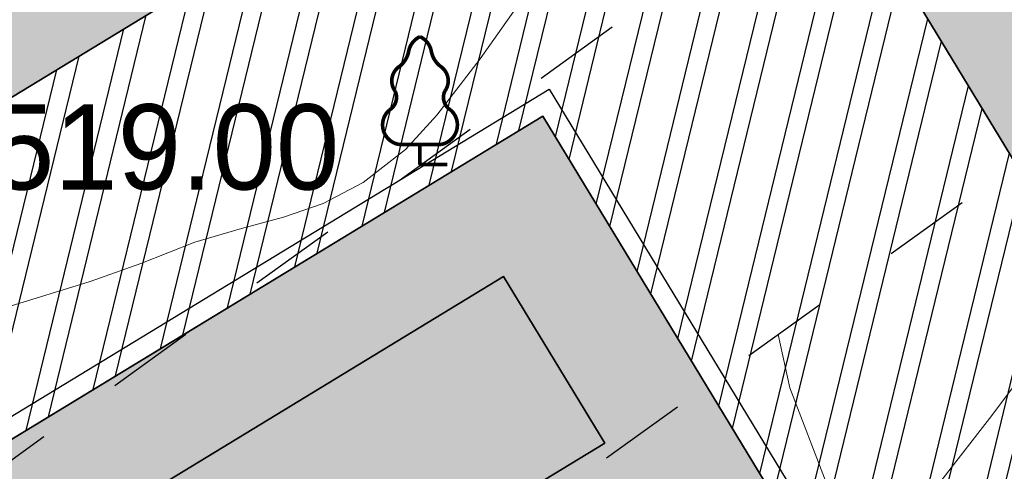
# Model space of a CAD drawing. Header units: millimetres. Extents: x 767170 to 66149698, y -983507 to 2493658.
# Tile 72 of 226: x 1918621 to 1928740, y -612793 to -608158. Entities that reach past the tile are written whole.
import ezdxf

# ---------------------------------------------------------------- set-up
doc = ezdxf.new("R2010")
doc.units = ezdxf.units.MM
doc.linetypes.add('Д_ТРОТ_ТРУБА', pattern=[3, 1.5, -1.5])
for name, color, linetype in [('(004) Точки рельефа', 7, 'Continuous'), ('(022) Возд. Линии', 7, 'Continuous'), ('(025) Дорога', 7, 'Continuous'), ('(031) Горизонтали', 42, 'Continuous'), ('(038) Деревья', 7, 'Continuous')]:
    doc.layers.add(name, color=color, linetype=linetype)
doc.styles.add('D-431', font='txt')

# ---------------------------------------------------------------- blocks, each defined once
blk = doc.blocks.new('karagach-flat-81')
at = {"layer": '(038) Деревья', "const_width": 0.03750000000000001}
for points in [[(0, 1.3125, 0.2460341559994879), (-0.1171049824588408, 1.159285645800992, 0.4890786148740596)], [(0, 1.3125, -0.2460341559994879), (0.1171049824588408, 1.159285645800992, -0.4890786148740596)], [(-0.207997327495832, 1.009319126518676, 0.1815668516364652), (-0.1171049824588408, 1.159285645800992, 0.3030035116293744)], [(0.207997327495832, 1.009319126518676, -0.1815668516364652), (0.1171049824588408, 1.159285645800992, -0.3030035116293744)], [(-0.207997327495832, 1.009319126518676, 0.4308529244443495), (-0.2554195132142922, 0.7527973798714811, 0.5482763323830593)], [(0.207997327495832, 1.009319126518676, -0.4308529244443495), (0.2554195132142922, 0.7527973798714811, -0.5482763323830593)], [(-0.314697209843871, 0.5594194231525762, 0.3836029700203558), (-0.2554195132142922, 0.7527973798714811, 0.3529123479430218)], [(0.314697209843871, 0.5594194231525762, -0.3836029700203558), (0.2554195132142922, 0.7527973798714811, -0.3529123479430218)], [(-0.314697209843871, 0.5594194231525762, 0.6269492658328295), (-0.218374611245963, 0.2061839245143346, 0.7024651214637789)], [(0.314697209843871, 0.5594194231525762, -0.6269492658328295), (0.218374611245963, 0.2061839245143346, -0.7024651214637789)]]:
    blk.add_lwpolyline(points, format="xyb", dxfattribs=at)
for points in [[(0, 0.2061839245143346), (-0.218374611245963, 0.2061839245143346)], [(0, 0), (0, 0.2061839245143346)], [(0, 0.2061839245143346), (0.218374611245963, 0.2061839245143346)], [(0, 0), (0.28125, 0)]]:
    blk.add_lwpolyline(points, dxfattribs=at)
at = {"layer": '(038) Деревья'}
blk.add_lwpolyline([(0, 0), (0, 0.2061839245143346)], dxfattribs=at)
blk = doc.blocks.new('A$C05d28b1e')
at = {"layer": '(004) Точки рельефа', "color": 7, "linetype": 'ByBlock', "lineweight": -2}
blk.add_point((-110013, -12079), dxfattribs=at)
at = {"layer": '(025) Дорога', "linetype": 'Д_ТРОТ_ТРУБА', "ltscale": 600, "flags": 128}
blk.add_lwpolyline([(27458.57960636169, 120221.9437040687), (8937.008527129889, 104733.4515533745), (7548.837046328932, 103432.7858590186), (-2273, 96670), (-15701.8629812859, 86136.91784507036), (-17766.72999620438, 85380.62311403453), (-18644.00000000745, 85674), (-40042.99999999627, 104576), (-45955.00000000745, 113584), (-51231.00000000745, 109004.9999999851), (-44895.00000000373, 102103), (-42025, 99008), (-25117.39768446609, 82840.66341361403), (-25117.39768446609, 81951.40475049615), (-25407.00000000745, 81084), (-32229, 76172), (-32638.94556894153, 76059.59519268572), (-33387.77804066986, 76494.72050660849), (-37188, 78427), (-42917.99999999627, 74170), (-43534.00000000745, 73566), (-56171.00000000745, 68379), (-72915, 59805), (-96929.00000000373, 47597), (-121277.9999999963, 30068), (-138829.0000000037, 14906), (-139804.1467532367, 14023.57079766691), (-138021.2970127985, 12053.3955911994), (-129914.0000000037, 19515.9999999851), (-105640.0000000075, 36924), (-88825.00000000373, 45949), (-78921.00000000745, 50853), (-56719.00000000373, 62542), (-42094.00000000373, 71045), (-39915.68751339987, 71829.24353212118), (-37271.13151793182, 72175.962139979), (-35502.58111401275, 71928.30599150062), (-34406.00000000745, 71614), (-29497.00000001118, 64248), (-29370.25252237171, 62877.85903450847), (-30299.91072109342, 61153.22491647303), (-32642.77542263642, 58415.5667077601), (-31513, 56567), (-31513, 56567), (-31513, 56567)], dxfattribs=at)
at = {"layer": '(031) Горизонтали', "color": 42, "linetype": 'Continuous', "lineweight": 0, "ltscale": 600}
for points in [[(-103702.4065284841, 11495.38820029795), (-103714.3640512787, 11686.57562588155), (-103721.4665100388, 11848.62784025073), (-103704.0334313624, 12021.23015111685), (-103707.2234625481, 12189.18752035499), (-103764.2691342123, 12357.29550132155), (-103890.5036426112, 12661.84766486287), (-104067.0338937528, 13064.25311627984), (-104274.9667936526, 13525.92096087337), (-104495.4092483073, 14008.26030391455), (-104713.2162017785, 14439.80625422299), (-105167.45027937, 15313.01098276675), (-105813.6384615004, 16549.35341434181), (-106607.3077286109, 18070.31247375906), (-107503.9850611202, 19797.36708588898), (-108459.1974394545, 21651.99617554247), (-109428.471844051, 23555.67866754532), (-110367.3352553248, 25429.8934867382), (-111231.3146537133, 27196.11955793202), (-111975.9370196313, 28775.83580596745), (-112556.7293335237, 30090.52115568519), (-112929.2185758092, 31061.65453188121), (-113048.9317269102, 31610.71485942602)], [(-125059.0261956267, -18264.1163456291), (-124144.2301877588, -17565.78079319), (-122813.6979050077, -16761.34130398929), (-121340.3715583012, -16033.21820561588), (-119793.9209278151, -15381.6553080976), (-118244.0157937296, -14806.896421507), (-116760.3259362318, -14309.18535581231), (-115412.5211355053, -13888.76592104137), (-114270.2711717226, -13545.88192720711), (-113403.2458250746, -13280.77718435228), (-112881.1148757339, -13093.69550248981), (-112327.8200807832, -12876.7690487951), (-111848.1388176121, -12735.30594401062), (-111416.8430702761, -12619.3417250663), (-111008.7048228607, -12478.91192892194), (-110598.4960594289, -12264.05209252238), (-110160.9887640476, -11924.7977528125), (-109839.4796234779, -11572.70215383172), (-109393.9494671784, -10994.22368234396), (-108850.8772660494, -10221.90069711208)], [(-113079.8485199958, -28676.56336916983), (-112688.1559641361, -27797.99500863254), (-112316.9295744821, -26989.48619446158), (-111941.4557619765, -26210.43228469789), (-111537.0209375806, -25420.22863733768), (-111078.911512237, -24578.27061040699), (-110542.4138969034, -23643.95356193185), (-109902.8145025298, -22576.67284992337), (-109263.1074314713, -21561.32960234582), (-108607.5301331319, -20580.47507685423), (-107943.0504831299, -19634.16905346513), (-107276.6363570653, -18722.47131213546), (-106615.255630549, -17845.44163286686), (-105965.876179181, -17003.13979561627), (-105335.465878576, -16195.62558035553), (-104730.9926043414, -15422.95876711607), (-104159.424232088, -14685.19913583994), (-103627.7286374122, -13982.40646651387)]]:
    blk.add_lwpolyline(points, dxfattribs=at)
at = {"layer": '(022) Возд. Линии', "xscale": 1000, "yscale": 1000, "zscale": 1000}
blk.add_blockref('karagach-flat-81', (-110013, -12079), dxfattribs=at)
at = {"layer": '(004) Точки рельефа', "linetype": 'ByBlock', "insert": (-114746.2731666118, -11904.40967091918), "char_height": 875, "attachment_point": 4, "style": 'D-431'}
blk.add_mtext(' 519.00', dxfattribs=at)
blk = doc.blocks.new('A$C2cdd6916')
h = blk.add_hatch(color=1)
h.dxf.hatch_style = 1
h.paths.add_polyline_path([(16401.23765453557, -4652.59326917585), (12042.87668835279, -7301.11921551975), (10692.64777453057, -5079.209703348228), (11718.14447245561, -4456.027127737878), (9225.414170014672, -354.0403360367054), (9994.536693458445, 113.3465956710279), (7294.078865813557, 4557.165620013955), (6524.956342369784, 4089.778688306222), (4032.226039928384, 8191.765480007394), (3006.729342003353, 7568.582904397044), (1656.500428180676, 9790.492416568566), (26610.25341102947, 24954.60175641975), (28168.20985005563, 22390.86001160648), (31159.24188567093, 24208.47585713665), (35090.31256105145, 26597.34239697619), (27092.80284071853, 39757.8833536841), (26750.97060807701, 39550.15582848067), (23865.78187938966, 40254.20554253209), (20705.81327177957, 41025.30761030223), (19934.71120400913, 37865.33900269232), (16774.7425963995, 38636.44107046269), (16003.64052862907, 35476.47246285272), (12843.67192101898, 36247.57453062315), (12072.56985324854, 33087.60592301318), (8912.601245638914, 33858.7079907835), (8141.499177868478, 30698.73938317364), (4981.530570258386, 31469.84145094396), (4210.42850248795, 28309.87284333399), (1050.459894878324, 29080.97491110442), (279.3578271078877, 25921.00630349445), (-2880.610780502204, 26692.10837126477), (-3651.71284827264, 23532.13976365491), (-4355.762562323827, 20646.95103496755), (-16319.89070478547, 13376.48765284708), (-19205.07943347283, 14080.53736689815), (-22365.04804108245, 14851.6394346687), (-23136.15010885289, 11691.67082705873), (-26296.11871646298, 12462.77289482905), (-27067.22078423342, 9302.804287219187), (-30227.18939184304, 10073.90635498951), (-30998.29145961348, 6913.937747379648), (-34158.26006722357, 7685.039815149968), (-34929.36213499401, 4525.071207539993), (-38089.33074260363, 5296.17327531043), (-38860.43281037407, 2136.204667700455), (-42020.40141798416, 2907.306735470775), (-42791.5034857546, -252.6618721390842), (-45951.47209336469, 518.4401956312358), (-46722.57416113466, -2641.528411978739), (-47426.62387518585, -5526.717140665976), (-47768.45610782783, -5734.444665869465), (-39770.94638749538, -18894.98562257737), (-32848.84367649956, -14688.50323720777), (-34406.80011552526, -12124.76149239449), (-9453.047132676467, 3039.347847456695), (-8102.818218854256, 817.4383352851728), (-9128.314916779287, 194.2557596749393), (-6635.584614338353, -3907.731032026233), (-7404.707137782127, -4375.117963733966), (-4704.249310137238, -8818.93698807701), (-3935.126786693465, -8351.550056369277), (-1442.396484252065, -12453.53684807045), (-416.8997863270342, -11830.3542724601), (933.3291274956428, -14052.2637846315), (-3425.031838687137, -16700.7897309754), (-1867.075399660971, -19264.53147578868), (-17591.35810118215, -28819.99763514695), (-15929.53789955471, -31554.65549628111), (-15758.62178323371, -31450.79173367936), (-14927.71168242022, -32818.12066424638), (-15440.46003138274, -33129.71195205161), (-13674.77606715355, -36035.28592950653), (-13162.02771819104, -35723.69464170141), (-12331.11761737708, -37091.02357226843), (-12502.03373369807, -37194.88733487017), (-12294.30620849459, -37536.71956751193), (-10840.21353207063, -39929.54519600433), (952.998494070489, -32762.9455764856), (1160.726019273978, -33104.77780912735), (5091.79669465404, -30715.91126928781), (5507.251745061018, -31399.57573457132), (10207.44494388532, -28543.32226302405), (9791.989893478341, -27859.65779774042), (12013.89940564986, -26509.4288839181), (12844.80950646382, -27876.75781448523), (18826.87357769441, -24241.52612342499), (17995.96347688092, -22874.19719285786), (20217.87298905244, -21523.96827903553), (20633.32803945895, -22207.63274431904), (25333.52123828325, -19351.37927277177), (24918.06618787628, -18667.71480748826), (28849.1368632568, -16278.8482676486), (28641.40933805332, -15937.01603500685), (40434.62136419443, -8770.416415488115), (38772.80116256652, -6035.758554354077), (38601.885046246, -6139.622316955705), (37770.97494543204, -4772.293386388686), (38283.72329439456, -4460.70209858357), (36518.03933016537, -1555.128121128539), (36005.29098120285, -1866.719408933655), (35174.3808803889, -499.3904783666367), (35345.29699670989, -395.5267157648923), (35137.5694715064, -53.69448312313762), (33683.47679508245, 2339.131145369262), (17959.19409356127, -7216.335013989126)])
h = blk.add_hatch()
h.set_pattern_fill('ANSI32', color=1, scale=60, angle=31.28656990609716)
h.set_pattern_definition([(76.28656990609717, (-422045.4139063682, -371330.9128626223), (-555.2085801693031, 135.4831447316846), []), (76.28656990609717, (-421815.1832319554, -371191.004323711), (-555.2085801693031, 135.4831447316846), [])])
edge = h.paths.add_edge_path()
edge.add_line((12558.27843827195, 1671.303034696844), (13156.4848453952, 2034.826203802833))
edge.add_line((13156.48484539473, 2034.826203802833), (12076.30171433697, 3812.353813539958))
edge.add_arc((12013.98345677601, 3914.903483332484), 120, 121.28656990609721, 301.28656990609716, ccw=False)
edge.add_line((11951.66519921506, 4017.45315312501), (10456.02701775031, 6478.64522814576))
edge.add_line((10456.02701775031, 6478.64522814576), (9857.820610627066, 6115.122059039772))
edge.add_line((9857.820610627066, 6115.122059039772), (7572.817833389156, 9875.27661809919))
edge.add_line((7572.817833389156, 9875.27661809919), (28168.20985005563, 22390.86001160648))
edge.add_line((28168.20985005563, 22390.86001160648), (26610.25341102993, 24954.60175641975))
edge.add_line((26610.25341102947, 24954.60175641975), (1656.500428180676, 9790.492416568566))
edge.add_line((1656.500428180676, 9790.492416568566), (3006.729342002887, 7568.582904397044))
edge.add_line((3006.729342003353, 7568.582904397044), (4032.22603992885, 8191.765480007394))
edge.add_line((4032.226039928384, 8191.765480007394), (6524.956342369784, 4089.778688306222))
edge.add_line((6524.956342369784, 4089.778688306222), (7294.078865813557, 4557.165620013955))
edge.add_line((7294.078865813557, 4557.165620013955), (9994.536693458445, 113.3465956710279))
edge.add_line((9994.536693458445, 113.3465956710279), (9225.414170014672, -354.0403360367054))
edge.add_line((9225.414170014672, -354.0403360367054), (11718.14447245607, -4456.027127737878))
edge.add_line((11718.14447245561, -4456.027127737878), (10692.64777453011, -5079.209703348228))
edge.add_line((10692.64777453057, -5079.209703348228), (12042.87668835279, -7301.11921551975))
edge.add_line((12042.87668835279, -7301.11921551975), (16401.2376545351, -4652.59326917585))
edge.add_line((16401.23765453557, -4652.59326917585), (12558.27843827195, 1671.303034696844))
edge = h.paths.add_edge_path()
edge.add_line((-3935.126786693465, -8351.550056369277), (-4704.249310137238, -8818.93698807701))
edge.add_line((-4704.249310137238, -8818.93698807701), (-7404.707137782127, -4375.117963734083))
edge.add_line((-7404.707137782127, -4375.117963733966), (-6635.584614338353, -3907.731032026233))
edge.add_line((-6635.584614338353, -3907.731032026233), (-9128.314916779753, 194.2557596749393))
edge.add_line((-9128.314916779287, 194.2557596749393), (-8102.81821885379, 817.4383352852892))
edge.add_line((-8102.818218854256, 817.4383352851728), (-9453.047132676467, 3039.347847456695))
edge.add_line((-9453.047132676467, 3039.347847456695), (-34406.80011552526, -12124.76149239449))
edge.add_line((-34406.80011552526, -12124.76149239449), (-32848.84367649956, -14688.50323720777))
edge.add_line((-32848.84367649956, -14688.50323720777), (-12253.45165983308, -2172.919843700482))
edge.add_line((-12253.45165983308, -2172.919843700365), (-9968.44888259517, -5933.074402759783))
edge.add_line((-9968.44888259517, -5933.074402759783), (-10566.65528971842, -6296.597571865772))
edge.add_line((-10566.65528971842, -6296.597571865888), (-9071.017108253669, -8757.789646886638))
edge.add_arc((-9008.698850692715, -8860.339316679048), 120, -58.71343009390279, 121.28656990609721, ccw=False)
edge.add_line((-8946.380593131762, -8962.888986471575), (-7866.197462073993, -10740.4165962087))
edge.add_line((-7866.197462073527, -10740.41659620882), (-7267.991054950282, -10376.89342710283))
edge.add_line((-7267.991054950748, -10376.89342710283), (-3425.031838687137, -16700.78973097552))
edge.add_line((-3425.031838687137, -16700.7897309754), (933.3291274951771, -14052.2637846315))
edge.add_line((933.3291274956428, -14052.2637846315), (-416.8997863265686, -11830.35427245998))
edge.add_line((-416.8997863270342, -11830.3542724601), (-1442.396484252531, -12453.53684807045))
edge.add_line((-1442.396484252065, -12453.53684807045), (-3935.126786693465, -8351.550056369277))
h.paths.add_polyline_path([(41974.21412434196, 4100.856020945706), (35137.5694715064, -53.69448312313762), (35345.29699670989, -395.5267157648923), (35174.3808803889, -499.3904783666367), (36005.29098120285, -1866.719408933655), (36518.03933016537, -1555.128121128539), (38283.72329439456, -4460.70209858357), (37770.97494543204, -4772.293386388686), (38601.885046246, -6139.622316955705), (38772.80116256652, -6035.758554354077), (38980.52868777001, -6377.590786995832), (45817.17334060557, -2223.040282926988)])
h.paths.add_polyline_path([(-15440.46003138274, -33129.71195205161), (-14927.71168242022, -32818.12066424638), (-15758.62178323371, -31450.79173367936), (-15929.53789955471, -31554.65549628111), (-16137.2654247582, -31212.82326363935), (-22973.91007759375, -35367.37376770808), (-19130.95086132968, -41691.27007158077), (-12294.30620849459, -37536.71956751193), (-12502.03373369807, -37194.88733487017), (-12331.11761737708, -37091.02357226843), (-13162.02771819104, -35723.69464170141), (-13674.77606715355, -36035.28592950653)])
h.paths.add_polyline_path([(22981.42408176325, -31078.1707762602), (16999.36001053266, -34713.40246732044), (12844.80950646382, -27876.75781448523), (18826.87357769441, -24241.52612342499)])
h.paths.add_polyline_path([(31886.28822388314, 23012.0630428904), (28895.25618826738, 21194.44719736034), (28168.20985005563, 22390.86001160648), (31159.24188567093, 24208.47585713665)])
h.paths.add_polyline_path([(-35112.82937390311, -17702.53189698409), (-32121.79733828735, -15884.91605145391), (-32848.84367649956, -14688.50323720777), (-35839.87571211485, -16506.11908273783)])
for points in [[(-47768.45610782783, -5734.444665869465), (-39770.94638749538, -18894.98562257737), (-12253.45165983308, -2172.919843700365), (-9968.44888259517, -5933.074402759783), (-10566.65528971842, -6296.597571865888), (-7866.197462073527, -10740.41659620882), (-7267.991054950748, -10376.89342710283), (-1867.075399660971, -19264.53147578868), (-17591.35810118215, -28819.99763514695), (-15929.53789955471, -31554.65549628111), (-15758.62178323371, -31450.79173367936), (-14927.71168242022, -32818.12066424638), (-15440.46003138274, -33129.71195205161), (-13674.77606715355, -36035.28592950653), (-13162.02771819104, -35723.69464170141), (-12331.11761737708, -37091.02357226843), (-12502.03373369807, -37194.88733487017), (-10840.21353207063, -39929.54519600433), (952.998494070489, -32762.9455764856), (1160.726019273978, -33104.77780912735), (5091.79669465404, -30715.91126928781), (5507.251745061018, -31399.57573457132), (10207.44494388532, -28543.32226302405)], [(-47768.45610782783, -5734.444665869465), (-39770.94638749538, -18894.98562257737), (-32848.84367649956, -14688.50323720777), (-34406.80011552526, -12124.76149239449), (-9453.047132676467, 3039.347847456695)], [(-9128.314916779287, 194.2557596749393), (-6635.584614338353, -3907.731032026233), (-7404.707137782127, -4375.117963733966), (-4704.249310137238, -8818.93698807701), (-3935.126786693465, -8351.550056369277), (-1442.396484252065, -12453.53684807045), (-416.8997863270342, -11830.3542724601), (933.3291274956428, -14052.2637846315), (-3425.031838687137, -16700.7897309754), (-1867.075399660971, -19264.53147578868), (-17591.35810118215, -28819.99763514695), (-15929.53789955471, -31554.65549628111), (-15758.62178323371, -31450.79173367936), (-14927.71168242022, -32818.12066424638)]]:
    blk.add_lwpolyline(points)
at = {"color": 2, "lineweight": 30}
blk.add_lwpolyline([(-47493.6762289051, -5801.497019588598), (-39703.89403377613, -18620.20574365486), (-12186.39930611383, -1898.13996477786), (-9693.669003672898, -6000.126756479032), (-10291.87541079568, -6363.649925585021), (-7799.145108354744, -10465.63671728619), (-7200.938701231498, -10102.1135481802), (-1592.295520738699, -19331.58382950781), (-17316.57822225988, -28887.04998886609), (-15862.48554583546, -31279.87561735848), (-15691.56942951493, -31176.01185475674), (-14652.93180349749, -32885.17301796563), (-15165.68015246, -33196.76430577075), (-13607.7237134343, -35760.50605058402), (-13094.97536447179, -35448.91476277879), (-12056.33773845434, -37158.07592598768), (-12227.25385477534, -37261.93968858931), (-10773.16117835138, -39654.76531708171), (1020.050847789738, -32488.16569756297), (1227.778372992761, -32829.99793020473), (5158.849048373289, -30441.13139036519), (5574.304098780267, -31124.7958556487), (9932.66506496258, -28476.2699093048)], dxfattribs=at)
blk.add_lwpolyline([(-3935.126786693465, -8351.550056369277), (-4704.249310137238, -8818.93698807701), (-7404.707137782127, -4375.117963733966), (-6635.584614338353, -3907.731032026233), (-9128.314916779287, 194.2557596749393), (-8102.818218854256, 817.4383352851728), (-9453.047132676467, 3039.347847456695), (-34406.80011552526, -12124.76149239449), (-32848.84367649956, -14688.50323720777), (-12253.45165983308, -2172.919843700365), (-9968.44888259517, -5933.074402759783), (-10566.65528971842, -6296.597571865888), (-9071.017108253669, -8757.789646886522, -1), (-8946.380593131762, -8962.888986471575), (-7866.197462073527, -10740.41659620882), (-7267.991054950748, -10376.89342710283), (-3425.031838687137, -16700.7897309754), (933.3291274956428, -14052.2637846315), (-416.8997863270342, -11830.3542724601), (-1442.396484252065, -12453.53684807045)], format="xyb", close=True)

msp = doc.modelspace()

# ---------------------------------------------------------------- hatches: boundary and pattern name
at = {"true_color": 0x7abf6e, "transparency": 33554687}
h = msp.add_hatch(color=83, dxfattribs=at)
h.dxf.hatch_style = 1
h.paths.add_polyline_path([(1921698.035133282, -614798.7222120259), (1921471.577748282, -614426.0684992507), (1924633.525900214, -612504.5888911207), (1923594.888274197, -610795.4277279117), (1908896.102270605, -619727.7113116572), (1909389.455142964, -620539.5628641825), (1908620.408489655, -621006.9036904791), (1909287.457220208, -622135.2873527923)], flags=17)

# ---------------------------------------------------------------- next in the draw order: block references
at = {"color": 5, "lineweight": 50}
msp.add_blockref('A$C05d28b1e', (2032748.063139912, -597565.0480394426), dxfattribs=at)

# ---------------------------------------------------------------- next in the draw order: hatches: boundary and pattern name
at = {"true_color": 0x939598}
h = msp.add_hatch(color=252, dxfattribs=at)
h.dxf.hatch_style = 1
edge = h.paths.add_edge_path(flags=16)
edge.add_line((1880427.270110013, -639484.9940303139), (1867770.281991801, -647176.5004474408))
edge.add_arc((1866212.325555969, -644612.7587006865), 3000.000000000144, 211.286569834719, 301.28656983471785, ccw=False)
edge.add_line((1863648.583809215, -646170.7151365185), (1849710.570223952, -623234.6005741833))
edge.add_arc((1852274.311970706, -621676.6441383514), 2999.999999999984, 121.28656983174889, 211.2865698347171, ccw=False)
edge.add_line((1850716.355535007, -619112.9023915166), (1864253.704478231, -610886.410805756))
edge.add_arc((1865811.66091393, -613450.1525525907), 2999.999999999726, 29.088455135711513, 121.2865698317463, ccw=False)
edge.add_line((1868433.271513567, -611991.6746254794), (1876107.627853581, -625786.3118650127))
edge.add_line((1876107.627853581, -625786.3118650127), (1877080.662450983, -627535.339235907))
edge.add_line((1877080.662450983, -627535.339235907), (1879026.731645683, -631033.3939775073))
edge.add_line((1879026.731645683, -631033.3939775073), (1879999.766243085, -632782.4213484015))
edge.add_line((1879999.766243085, -632782.4213484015), (1881490.924273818, -635462.7743564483))
edge.add_arc((1878869.313674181, -636921.2522835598), 3000.000000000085, -58.71343016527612, 29.088455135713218, ccw=False)
edge = h.paths.add_edge_path(flags=16)
edge.add_line((1939772.024585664, -650296.191755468), (1947878.067849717, -665367.2723044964))
edge.add_arc((1945235.984964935, -666788.3275567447), 2999.999999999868, -61.726229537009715, 28.273770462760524, ccw=False)
edge.add_line((1946657.040217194, -669430.4104415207), (1918933.76865556, -684341.487186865))
edge.add_arc((1917512.713403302, -681699.4043020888), 2999.999999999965, 209.0884551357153, 298.27377046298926, ccw=False)
edge.add_line((1914891.102803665, -683157.8822292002), (1907381.915698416, -669660.1362956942))
edge.add_arc((1910003.526298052, -668201.6583685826), 2999.999999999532, 121.28656990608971, 209.0884551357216, ccw=False)
edge.add_line((1908445.569859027, -665637.9166237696), (1935571.985261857, -649153.5052629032))
edge.add_arc((1937129.941700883, -651717.2470077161), 2999.999999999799, 28.273770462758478, 121.2865699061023, ccw=False)
edge = h.paths.add_edge_path(flags=16)
edge.add_line((1976178.983053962, -650225.9773043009), (1970787.97263227, -640746.64066798))
edge.add_line((1970787.97263227, -640746.64066798), (1966845.925335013, -633815.1027105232))
edge.add_arc((1969453.701191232, -632332.0298587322), 3000.000000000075, 120.09939656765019, 209.6273998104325, ccw=False)
edge.add_line((1967949.196314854, -629736.5597516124), (1991375.965033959, -616156.8665472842))
edge.add_arc((1992880.469910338, -618752.3366544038), 2999.999999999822, 29.878037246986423, 120.0993965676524, ccw=False)
edge.add_line((1995481.733210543, -617257.8704476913), (1998348.35452715, -622247.5027277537))
edge.add_line((1998348.35452715, -622247.5027277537), (2000919.195362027, -626722.3004076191))
edge.add_line((2000919.195362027, -626722.3004076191), (2002845.285739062, -630074.8474161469))
edge.add_arc((2000244.022438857, -631569.3136228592), 2999.999999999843, -59.03634284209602, 29.878037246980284, ccw=False)
edge.add_line((2001787.505243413, -634141.795077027), (1990233.700708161, -641074.0505451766))
edge.add_arc((1991777.183512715, -643646.531999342), 2999.99999999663, 120.9636571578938, 150.6005223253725)
edge.add_line((1989163.528653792, -642173.8445652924), (1986037.705463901, -647721.405289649))
edge.add_arc((1983424.050604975, -646248.7178555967), 3000.000000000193, 298.2737704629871, 330.60052232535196, ccw=False)
edge.add_line((1984845.105857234, -648890.8007403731), (1980207.81416244, -651384.9873372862))
edge.add_arc((1978786.758910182, -648742.9044525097), 3000.000000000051, 209.6273998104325, 298.2737704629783, ccw=False)
edge = h.paths.add_edge_path(flags=16)
edge.add_line((1961667.181190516, -558400.3647992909), (1966677.221861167, -567120.826241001))
edge.add_line((1966677.221861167, -567120.8262410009), (1970161.498557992, -573185.5475844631))
edge.add_line((1970161.498557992, -573185.5475844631), (1974618.857152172, -580944.0122971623))
edge.add_arc((1972017.593851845, -582438.4785036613), 2999.999999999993, -59.41036551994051, 29.87803724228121, ccw=False)
edge.add_line((1973544.250917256, -585020.9808182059), (1964930.634398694, -590112.9563191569))
edge.add_line((1964930.634398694, -590112.9563191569), (1960857.898221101, -592520.5713776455))
edge.add_line((1960857.898221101, -592520.5713776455), (1950497.233115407, -598645.3219720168))
edge.add_line((1950497.233115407, -598645.3219720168), (1952574.662052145, -602063.8971988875))
edge.add_line((1952574.662052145, -602063.8971988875), (1961717.472685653, -596659.086379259))
edge.add_arc((1963244.130950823, -599241.5879845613), 3000.000000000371, 30.60362588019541, 120.58966109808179, ccw=False)
edge.add_line((1965826.260384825, -597714.3003279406), (1968293.686331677, -601887.0498475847))
edge.add_line((1968293.686331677, -601887.0498475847), (1971711.755776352, -599809.9282688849))
edge.add_line((1971711.755776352, -599809.9282688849), (1969269.969684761, -595679.3881652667))
edge.add_arc((1971852.471999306, -594152.7310998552), 2999.999999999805, 120.58963448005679, 210.5896344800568, ccw=False)
edge.add_line((1970325.814933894, -591570.2287853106), (1975472.875033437, -588527.5226383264))
edge.add_arc((1976999.532098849, -591110.0249528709), 2999.999999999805, 29.878037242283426, 120.58963448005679, ccw=False)
edge.add_line((1979600.795399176, -589615.5587463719), (1985817.426371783, -600436.2075709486))
edge.add_line((1985817.426371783, -600436.2075709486), (1980132.892931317, -603702.060406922))
edge.add_line((1980132.892931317, -603702.060406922), (1982210.79604218, -607121.4159251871))
edge.add_line((1982210.79604218, -607121.4159251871), (1987810.047980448, -603904.5586380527))
edge.add_line((1987810.047980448, -603904.5586380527), (1990500.142011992, -608586.928067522))
edge.add_arc((1987898.878711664, -610081.3942740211), 3000.000000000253, -59.90060343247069, 29.878037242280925, ccw=False)
edge.add_line((1989403.383588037, -612676.8643811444), (1960880.314669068, -629210.7077723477))
edge.add_line((1960880.314669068, -629210.7077723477), (1964534.702022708, -635224.2940161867))
edge.add_line((1964534.702022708, -635224.2940161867), (1963409.616454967, -635864.1434332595))
edge.add_line((1963409.616454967, -635864.1434332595), (1972585.133428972, -651998.0046958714))
edge.add_arc((1969977.357572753, -653481.0775476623), 3000.000000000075, -61.72622953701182, 29.627399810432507, ccw=False)
edge.add_line((1971398.412825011, -656123.1604324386), (1955463.983166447, -664693.5596006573))
edge.add_arc((1954042.927914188, -662051.4767158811), 2999.999999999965, 208.2737704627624, 298.27377046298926, ccw=False)
edge.add_line((1951400.845029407, -663472.5319681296), (1942878.026545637, -647626.5662251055))
edge.add_arc((1945520.109430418, -646205.5109728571), 2999.999999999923, 120.0993965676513, 208.2737704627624, ccw=False)
edge.add_line((1944015.60455404, -643610.0408657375), (1946516.52934272, -642160.3406631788))
edge.add_line((1946516.52934272, -642160.3406631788), (1944591.162648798, -638991.9960011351))
edge.add_line((1944591.162648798, -638991.9960011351), (1920129.358980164, -653857.1533879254))
edge.add_line((1920129.358980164, -653857.1533879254), (1906696.309750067, -662020.2632589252))
edge.add_arc((1905138.353311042, -659456.521514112), 2999.999999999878, 209.0884782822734, 301.28656990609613, ccw=False)
edge.add_line((1902516.743300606, -660915.0005003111), (1891323.472172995, -640795.1223127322))
edge.add_arc((1893945.082772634, -639336.6443856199), 3000.000000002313, 120.58963448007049, 209.0884551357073, ccw=False)
edge.add_line((1892418.42570722, -636754.142071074), (1903041.634522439, -630474.1876626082))
edge.add_arc((1904376.635843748, -633160.778713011), 3000.000000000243, 30.58965835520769, 116.42336694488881, ccw=False)
edge.add_line((1906959.137522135, -631634.1205714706), (1910189.363449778, -637098.3902648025))
edge.add_line((1910189.363449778, -637098.3902648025), (1913685.657572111, -635071.7086467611))
edge.add_line((1913685.657572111, -635071.7086467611), (1910422.340058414, -629631.695035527))
edge.add_arc((1912984.976892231, -628071.9218283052), 2999.999999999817, 120.589634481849, 211.3271806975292, ccw=False)
edge.add_line((1911458.319826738, -625489.4195138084), (1923775.464070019, -618217.2974388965))
edge.add_line((1923775.464070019, -618217.2974388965), (1921698.035133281, -614798.722212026))
edge.add_line((1921698.035133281, -614798.722212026), (1909287.457220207, -622135.2873527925))
edge.add_line((1909287.457220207, -622135.2873527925), (1897140.570620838, -629315.9702684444))
edge.add_line((1897140.570620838, -629315.9702684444), (1890608.477607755, -633177.4444263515))
edge.add_arc((1889081.820542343, -630594.9421118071), 2999.999999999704, 209.0884551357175, 300.5896344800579, ccw=False)
edge.add_line((1886460.209942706, -632053.4200389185), (1873748.146825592, -609203.5168682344))
edge.add_arc((1876369.75742523, -607745.0389411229), 3000.000000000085, 120.0548210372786, 209.0884551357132, ccw=False)
edge.add_line((1874867.272253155, -605148.3991301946), (1891769.453651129, -595368.3453779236))
edge.add_line((1891769.453651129, -595368.3453779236), (1912374.495546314, -583445.717608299))
edge.add_arc((1913876.980718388, -586042.3574192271), 3000.000000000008, 31.28656990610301, 120.05482103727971, ccw=False)
edge.add_line((1916440.722463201, -584484.4009802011), (1919712.527286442, -589868.4171157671))
edge.add_line((1919712.527286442, -589868.4171157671), (1928685.62339329, -584415.569579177))
edge.add_line((1928685.62339329, -584415.569579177), (1925598.058793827, -579334.73544597))
edge.add_arc((1928161.80053864, -577776.7790069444), 3000.000000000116, 120.0548210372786, 211.2865699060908, ccw=False)
edge.add_line((1926659.315366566, -575180.1391960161), (1953848.742367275, -559447.6102815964))
edge.add_line((1953848.742367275, -559447.6102815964), (1957563.432718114, -557298.1911948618))
edge.add_arc((1959065.917890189, -559894.8310057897), 2999.999999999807, 29.878037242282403, 120.0548210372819, ccw=False)
edge = h.paths.add_edge_path(flags=16)
edge.add_line((1958721.111411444, -747458.9423001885), (1947104.752274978, -756998.5940556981))
edge.add_arc((1945200.814969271, -754680.1845284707), 3000.000000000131, 216.0466201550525, 309.39371673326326, ccw=False)
edge.add_line((1942775.199588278, -756445.5145326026), (1939238.506555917, -751585.9942179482))
edge.add_arc((1941664.12193691, -749820.6642138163), 2999.999999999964, 129.393716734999, 216.0466201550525, ccw=False)
edge.add_line((1939760.184631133, -747502.2546866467), (1951105.362188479, -738185.3041915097))
edge.add_arc((1953009.299494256, -740503.7137186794), 2999.999999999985, 39.39371673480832, 129.3937167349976, ccw=False)
edge.add_line((1955327.709021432, -738599.7764129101), (1959135.583632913, -743236.595467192))
edge.add_arc((1956817.174105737, -745140.5327729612), 3000.000000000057, -50.60628326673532, 39.39371673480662, ccw=False)
edge = h.paths.add_edge_path()
edge.add_arc((2000244.022438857, -631569.313622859), 7000.000000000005, 300.9636571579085, 389.8780372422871)
edge.add_line((2006313.636806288, -628082.2258076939), (1997442.134665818, -612640.5163622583))
edge.add_line((1997442.134665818, -612640.5163622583), (1968511.551391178, -562284.0317607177))
edge.add_arc((1971112.814691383, -560789.565554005), 2999.999999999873, 119.87803724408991, 209.8780372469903, ccw=False)
edge.add_line((1969618.348484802, -558188.3022537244), (1973801.790616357, -555784.8497112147))
edge.add_line((1973801.790616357, -555784.8497112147), (1971766.090861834, -552341.2477086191))
edge.add_line((1971766.090861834, -552341.2477086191), (1967163.039712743, -554985.7721549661))
edge.add_arc((1965668.573506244, -552384.5088546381), 3000.000000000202, 228.6798708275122, 299.8780372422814, ccw=False)
edge.add_arc((1959065.91789032, -559894.8310060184), 7000.000000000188, 48.67987082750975, 120.0548210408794)
edge.add_line((1955560.119155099, -553836.0047807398), (1868468.811544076, -604229.3622923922))
edge.add_line((1868468.811544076, -604229.3622923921), (1848086.888142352, -616615.2232234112))
edge.add_line((1848086.888142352, -616615.2232234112), (1843343.965908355, -619497.4426312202))
edge.add_line((1843343.965908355, -619497.4426312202), (1859948.550380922, -646821.612563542))
edge.add_line((1859948.550380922, -646821.612563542), (1860397.892365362, -647561.040687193))
edge.add_arc((1866379.956441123, -643925.8090035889), 6999.999999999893, 211.2865698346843, 301.286569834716)
edge.add_line((1870015.188124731, -649907.8730793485), (1881933.271575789, -642665.3905481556))
edge.add_arc((1883491.228011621, -645229.1322949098), 3000.000000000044, 29.08845513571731, 121.28656983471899, ccw=False)
edge.add_line((1886112.838611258, -643770.6543677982), (1887831.193060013, -646859.3923960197))
edge.add_arc((1885209.582460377, -648317.8703231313), 2999.999999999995, -60.91154486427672, 29.088455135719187, ccw=False)
edge.add_line((1886668.060387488, -650939.4809227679), (1884046.449787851, -652397.9588498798))
edge.add_line((1884046.449787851, -652397.9588498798), (1901548.184913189, -683857.2860455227))
edge.add_line((1901548.184913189, -683857.2860455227), (1903487.351525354, -682778.471479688))
edge.add_arc((1904945.829452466, -685400.0820793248), 2999.999999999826, 15.949142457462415, 119.08845513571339, ccw=False)
edge.add_line((1907830.347397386, -684575.7300759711), (1913466.043012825, -704320.2375012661))
edge.add_line((1913466.043012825, -704320.2375012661), (1933901.402989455, -754449.0506934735))
edge.add_line((1933901.402989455, -754449.0506934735), (1959156.82424267, -789150.7427848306))
edge.add_arc((1956731.208861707, -790916.0727890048), 2999.999999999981, -46.41797687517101, 36.04662015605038, ccw=False)
edge.add_line((1958799.38575203, -793089.2373824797), (1967567.79840826, -784744.4353021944))
edge.add_arc((1965499.590805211, -782571.2999380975), 2999.999999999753, 216.0466201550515, 313.5828328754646, ccw=False)
edge.add_line((1963073.975424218, -784336.6299422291), (1948669.687976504, -764544.7150573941))
edge.add_arc((1951095.303357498, -762779.3850532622), 2999.999999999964, 129.3937167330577, 216.0466201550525, ccw=False)
edge.add_line((1949191.366051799, -760460.9755260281), (1990627.811917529, -726439.6768421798))
edge.add_line((1990627.811917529, -726439.6768421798), (1991893.53149465, -727981.4453271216))
edge.add_line((1991893.53149465, -727981.4453271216), (1994990.747519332, -725445.5449609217))
edge.add_line((1994990.747519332, -725445.5449609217), (1977216.63745039, -703802.1505087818))
edge.add_line((1977216.63745039, -703802.1505087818), (1947077.314029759, -728553.3351284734))
edge.add_line((1947077.314029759, -728553.3351284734), (1948981.251335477, -730871.7446555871))
edge.add_arc((1946662.841808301, -732775.6819613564), 2999.999999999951, -50.60628326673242, 39.39371673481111, ccw=False)
edge.add_line((1948566.779114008, -735094.0914885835), (1939668.19470239, -742401.837005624))
edge.add_arc((1937764.257396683, -740083.4274783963), 3000.000000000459, 202.1786080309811, 309.3937167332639, ccw=False)
edge.add_line((1934986.222623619, -741215.9127099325), (1919036.695335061, -702091.0392125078))
edge.add_arc((1921814.730108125, -700958.5539809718), 3000.000000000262, 165.4416731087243, 202.178608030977, ccw=False)
edge.add_line((1918911.053349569, -700204.4576463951), (1921995.660624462, -688327.0594378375))
edge.add_arc((1924899.337383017, -689081.155772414), 2999.999999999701, 118.2737704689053, 165.4416731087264, ccw=False)
edge.add_line((1923478.282130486, -686439.0728877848), (1986229.336207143, -652688.1578365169))
edge.add_arc((1981966.170449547, -644761.9091826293), 8999.999999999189, 298.2737704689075, 330.6005223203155)
edge.add_line((1989807.135025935, -649179.971485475), (1992128.924868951, -645059.3704923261))
edge.add_arc((1994742.579727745, -646532.0579266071), 2999.999999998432, 120.96365715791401, 150.6005223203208, ccw=False)
edge.add_line((1993199.096923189, -643959.5764724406), (2003845.482316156, -637571.7703492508))
at = {"true_color": 0xb1ab95}
h = msp.add_hatch(color=253, dxfattribs=at)
h.dxf.hatch_style = 1
h.paths.add_polyline_path([(1958804.392146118, -635037.4886383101), (1957765.981204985, -635639.4197953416), (1959232.078138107, -638051.9993869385), (1953250.014066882, -641687.2310779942), (1951708.584048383, -639150.6848780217), (1950673.633396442, -639750.6102242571), (1952847.699944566, -643335.9103515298), (1960880.757411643, -638454.3135092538)])
h.paths.add_polyline_path([(1949095.463562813, -634850.5864251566), (1948264.553461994, -633483.257494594), (1946042.643949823, -634833.4864084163), (1946458.09900023, -635517.1508736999), (1941757.905801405, -638373.4043452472), (1941342.450750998, -637689.7398799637), (1937411.380075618, -640078.6064198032), (1937203.652550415, -639736.7741871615), (1925410.440524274, -646903.3738066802), (1923956.34784785, -644510.5481781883), (1920538.759432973, -646587.3774406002), (1921140.690590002, -647625.7883817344), (1923554.033725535, -646159.2274517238), (1925008.126401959, -648552.0530802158), (1936801.3384281, -641385.453460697), (1937009.065953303, -641727.2856933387), (1940940.136628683, -639338.4191534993), (1941355.59167909, -640022.0836187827), (1948106.778273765, -635919.4649960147), (1947691.323223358, -635235.8005307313), (1947862.239339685, -635131.9367681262), (1948408.319375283, -636030.555078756), (1948693.149440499, -636499.265698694), (1949718.646138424, -635876.0831230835)])
h.paths.add_polyline_path([(1917119.703195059, -648665.0986823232), (1913276.743978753, -642341.2023783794), (1912674.812821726, -641302.7914372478), (1911628.06470522, -641938.8882560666), (1916717.389072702, -650313.7779557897), (1917721.634352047, -649703.5096233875)])
h.paths.add_polyline_path([(1977308.457996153, -616769.7417240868), (1976685.275420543, -615744.2450261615), (1964892.063394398, -622910.8446456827), (1965099.790919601, -623252.6768783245), (1961168.720244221, -625641.5434181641), (1961584.175294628, -626325.2078834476), (1956883.982095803, -629181.4613549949), (1956468.527045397, -628497.7968897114), (1954246.617533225, -629848.0258035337), (1955077.527634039, -631215.3547341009), (1955688.259963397, -632220.3635574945), (1956726.670904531, -631618.4324004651), (1955895.296806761, -630250.3399258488), (1956066.212923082, -630146.4761632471), (1956481.667973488, -630830.1406285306), (1963232.854568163, -626727.5220057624), (1962817.399517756, -626043.8575404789), (1966748.470193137, -623654.9910006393), (1966540.742667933, -623313.1587679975)])
h.paths.add_polyline_path([(1983716.50667049, -609599.183015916), (1982210.79604218, -607121.415925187), (1981169.976228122, -607719.383089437), (1982067.827396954, -609196.8688936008), (1978649.505070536, -611274.1441456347), (1979272.687646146, -612299.64084356)])
h.paths.add_polyline_path([(1978627.182303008, -601224.2933161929), (1974183.110396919, -603924.9048171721), (1974806.292972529, -604950.4015150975), (1978224.868180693, -602872.9725897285), (1979092.073117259, -604300.0275711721), (1980132.892931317, -603702.0604069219)])
h.paths.add_polyline_path([(1927001.438398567, -586843.2270722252), (1929308.8059689, -585441.0662771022), (1930399.375476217, -587235.6854984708), (1931894.891494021, -586326.8775757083), (1932598.941208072, -583441.688847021), (1933370.043275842, -580281.7202394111), (1936530.011883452, -581052.8223071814), (1937301.113951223, -577892.8536995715), (1940461.082558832, -578663.9557673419), (1941232.184626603, -575503.9871597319), (1944392.153234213, -576275.0892275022), (1945163.255301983, -573115.1206198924), (1948323.223909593, -573886.2226876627), (1949094.325977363, -570726.2540800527), (1952254.294584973, -571497.3561478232), (1953025.396652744, -568337.3875402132), (1956185.365260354, -569108.4896079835), (1956956.467328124, -565948.5210003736), (1960116.435935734, -566719.6230681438), (1963001.624664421, -567423.6727821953), (1963343.456897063, -567215.9452569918), (1964823.515514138, -569651.4999145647), (1966447.218619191, -568664.7941698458), (1967641.65188911, -570630.329507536), (1966017.948784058, -571617.0352522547), (1971340.966617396, -580376.4862136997), (1967409.89594202, -582765.3527535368), (1968136.942280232, -583961.765567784), (1965145.910244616, -585779.3814133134), (1964418.863906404, -584582.9685990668), (1962111.496336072, -585985.1293941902), (1962604.849208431, -586796.9809467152), (1961066.604161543, -587731.7548101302), (1960573.251289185, -586919.9032576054), (1943823.471889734, -597098.5519925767), (1946108.474666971, -600858.7065516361), (1946706.681074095, -600495.1833825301), (1949270.422818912, -598937.2269435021), (1949841.673513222, -599877.2655832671), (1948047.054291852, -600967.8350905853), (1949033.760036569, -602591.5381956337), (1950828.379257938, -601500.9686883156), (1951970.880646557, -603381.0459678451), (1948808.932494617, -605302.5255759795), (1953352.972108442, -612780.105665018), (1957155.855696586, -610469.1369471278), (1958012.731738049, -611879.1949067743), (1969933.877969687, -604634.8511386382), (1969314.637529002, -603615.8415385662), (1968777.410697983, -603933.4254310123), (1958415.045860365, -610230.5156332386), (1957558.169818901, -608820.4576735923), (1953755.286230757, -611131.4263914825), (1950457.611768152, -605704.8396982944), (1953619.559920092, -603783.3600901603), (1952574.662052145, -602063.8971988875), (1950497.233115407, -598645.3219720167), (1949672.736941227, -597288.5476699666), (1946510.788789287, -599210.0272781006), (1945472.151163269, -597500.8661148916), (1960170.937166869, -588568.582531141), (1960664.290039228, -589380.4340836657), (1961433.336692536, -588913.0932573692), (1962864.632547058, -591334.2819714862), (1964930.634398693, -590112.9563191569), (1963484.481828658, -587666.635895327), (1964253.528481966, -587199.2950690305), (1963760.175609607, -586387.4435165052), (1964016.549784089, -586231.6478726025), (1964743.596122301, -587428.0606868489), (1969785.621553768, -584364.0796900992), (1969058.575215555, -583167.6668758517), (1972989.645890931, -580778.8003360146), (1967666.628057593, -572019.3493745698), (1969019.259921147, -571197.3705127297), (1966677.221861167, -567120.8262410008), (1965225.829636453, -568002.8206410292), (1963745.771019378, -565567.2659834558), (1962803.216729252, -566140.0454096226), (1956075.154077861, -564498.2496620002), (1955304.05201009, -567658.2182696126), (1952144.083402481, -566887.1162018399), (1951372.98133471, -570047.0848094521), (1948213.0127271, -569275.9827416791), (1947441.91065933, -572435.9513492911), (1944281.94205172, -571664.8492815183), (1943510.839983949, -574824.8178891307), (1940350.87137634, -574053.7158213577), (1939579.769308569, -577213.6844289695), (1936419.80070096, -576442.5823611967), (1935648.698633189, -579602.550968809), (1932488.730025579, -578831.4489010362), (1930829.184271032, -585632.2509043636), (1929711.120091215, -583792.3870035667), (1918687.030588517, -590491.599691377), (1919777.600095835, -592286.2189127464), (1919732.355416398, -592313.7135852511), (1913004.292764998, -590671.9178376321), (1912233.19069723, -593831.8864452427), (1909073.222089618, -593060.7843774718), (1908302.12002185, -596220.7529850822), (1905142.151414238, -595449.6509173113), (1904371.04934647, -598609.6195249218), (1901211.080738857, -597838.5174571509), (1900439.978671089, -600998.4860647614), (1897280.010063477, -600227.3839969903), (1896508.907995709, -603387.352604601), (1893348.939388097, -602616.25053683), (1892577.837320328, -605776.2191444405), (1889417.868712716, -605005.1170766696), (1887776.072965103, -611733.1797280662), (1886833.518674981, -612305.9591542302), (1888313.577292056, -614741.5138118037), (1886689.874187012, -615728.2195565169), (1887358.201468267, -616828.0054730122), (1880204.083881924, -620808.0483478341), (1881176.402499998, -622555.7887475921), (1888397.603908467, -618538.4251990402), (1889130.672608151, -619744.7482900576), (1890754.375713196, -618758.0425453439), (1896077.393546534, -627517.4935067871), (1897140.570620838, -629315.9702684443), (1898173.571546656, -628705.3074422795), (1897688.227953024, -627884.2972872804), (1900605.680856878, -626111.3946357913), (1900735.510560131, -626325.0397811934), (1905777.535991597, -623261.0587844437), (1905050.489653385, -622064.645970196), (1905306.863827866, -621908.8503262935), (1905800.216700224, -622720.701878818), (1906569.263353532, -622253.3610525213), (1907221.455368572, -623356.6130051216), (1909287.457220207, -622135.2873527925), (1908620.408489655, -621006.9036904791), (1909389.455142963, -620539.5628641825), (1908896.102270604, -619727.7113116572), (1923594.888274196, -610795.4277279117), (1924633.525900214, -612504.5888911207), (1921471.577748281, -614426.0684992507), (1921698.035133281, -614798.7222120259), (1923775.464070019, -618217.2974388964), (1925418.400727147, -620920.8809194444), (1928580.348879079, -618999.4013113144), (1931878.023341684, -624425.9880045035), (1928075.139753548, -626736.9567223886), (1928932.015795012, -628147.0146820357), (1917010.616681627, -635391.5121235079), (1918464.709358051, -637784.3377520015), (1916093.388048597, -639225.3625005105), (1916716.570624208, -640250.859198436), (1920113.388631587, -638186.6518743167), (1918659.295955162, -635793.8262458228), (1930580.695068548, -628549.3288043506), (1929723.819027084, -627139.2708447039), (1933526.70261522, -624828.3021268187), (1928982.663001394, -617350.7220377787), (1928384.456594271, -617714.2452068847), (1925820.714849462, -619272.2016459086), (1924678.213460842, -617392.1243663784), (1926472.832682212, -616301.5548590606), (1925486.126937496, -614677.8517540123), (1923691.507716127, -615768.4212613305), (1923120.257021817, -614828.3826215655), (1926282.205173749, -612906.9030134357), (1923997.202396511, -609146.7484543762), (1907247.422997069, -619325.3971893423), (1907740.775869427, -620137.2487418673), (1906202.530822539, -621072.0226052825), (1905709.177950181, -620260.1710527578), (1903401.810379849, -621662.331847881), (1904128.856718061, -622858.7446621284), (1901137.824682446, -624676.3605076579), (1901007.994979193, -624462.7153622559), (1897376.027507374, -626669.8203175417), (1896778.810872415, -625687.0526486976), (1896479.707668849, -625868.8142332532), (1891156.689835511, -617109.3632718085), (1889532.986730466, -618096.0690165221), (1888338.553460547, -616130.5336788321), (1889962.256565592, -615143.8279341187), (1888482.197948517, -612708.2732765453), (1888824.030181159, -612500.5457513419), (1889528.07989521, -609615.3570226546), (1890299.18196298, -606455.3884150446), (1893459.15057059, -607226.490482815), (1894230.25263836, -604066.5218752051), (1897390.22124597, -604837.6239429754), (1898161.323313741, -601677.6553353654), (1901321.29192135, -602448.7574031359), (1902092.393989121, -599288.7887955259), (1905252.362596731, -600059.8908632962), (1906023.464664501, -596899.9222556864), (1909183.433272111, -597671.0243234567), (1909954.535339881, -594511.0557158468), (1913114.503947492, -595282.1577836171), (1913885.606015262, -592122.1891760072), (1917045.574622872, -592893.2912437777), (1919930.763351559, -593597.3409578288), (1921426.279369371, -592688.5330350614), (1920335.709862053, -590893.9138136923), (1922643.077432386, -589491.7530185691), (1923733.646939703, -591286.3722399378), (1928092.007905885, -588637.8462935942)])

# ---------------------------------------------------------------- next in the draw order: block references
msp.add_blockref('A$C2cdd6916', (1936250.654056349, -606973.8286106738, -3655.999999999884))

# ---------------------------------------------------------------- next in the draw order: block references
at = {"color": 5, "lineweight": 50}
msp.add_blockref('A$C05d28b1e', (2039466.73339316, -642998.2979304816), dxfattribs=at)

# ---------------------------------------------------------------- next in the draw order: linework, layer by layer
for points in [[(1928982.663001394, -617350.7220377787), (1928384.456594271, -617714.2452068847), (1925820.714849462, -619272.2016459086), (1924678.213460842, -617392.1243663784), (1926472.832682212, -616301.5548590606), (1925486.126937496, -614677.8517540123), (1923691.507716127, -615768.4212613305), (1923120.257021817, -614828.3826215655), (1926282.205173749, -612906.9030134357), (1923997.202396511, -609146.7484543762), (1907247.422997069, -619325.3971893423)], [(1907221.455368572, -623356.6130051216), (1909287.457220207, -622135.2873527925), (1908620.408489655, -621006.9036904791), (1909389.455142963, -620539.5628641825), (1908896.102270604, -619727.7113116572), (1923594.888274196, -610795.4277279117), (1924633.525900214, -612504.5888911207), (1921471.577748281, -614426.0684992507), (1921698.035133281, -614798.7222120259), (1923775.464070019, -618217.2974388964), (1925418.400727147, -620920.8809194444), (1928580.348879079, -618999.4013113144), (1931878.023341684, -624425.9880045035), (1928075.139753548, -626736.9567223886), (1928932.015795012, -628147.0146820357), (1917010.616681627, -635391.5121235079), (1918464.709358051, -637784.3377520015), (1916093.388048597, -639225.3625005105), (1916716.570624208, -640250.859198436), (1920113.388631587, -638186.6518743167), (1918659.295955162, -635793.8262458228), (1930580.695068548, -628549.3288043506)]]:
    msp.add_lwpolyline(points)
for points in [[(1921698.035133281, -614798.7222120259), (1921471.577748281, -614426.0684992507), (1924633.525900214, -612504.5888911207), (1923594.888274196, -610795.4277279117), (1908896.102270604, -619727.7113116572), (1909389.455142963, -620539.5628641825), (1908620.408489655, -621006.9036904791), (1909287.457220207, -622135.2873527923)], [(1921698.035133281, -614798.7222120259), (1921471.577748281, -614426.0684992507), (1924633.525900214, -612504.5888911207), (1923594.888274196, -610795.4277279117), (1908896.102270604, -619727.7113116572), (1909389.455142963, -620539.5628641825), (1908620.408489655, -621006.9036904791), (1909287.457220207, -622135.2873527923)], [(1924633.525900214, -612504.5888911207), (1921471.577748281, -614426.0684992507), (1921698.035133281, -614798.7222120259), (1909287.457220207, -622135.2873527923), (1908620.408489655, -621006.9036904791), (1909389.455142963, -620539.5628641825), (1908896.102270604, -619727.7113116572), (1923594.888274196, -610795.4277279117)]]:
    msp.add_lwpolyline(points, close=True)

doc.saveas('drawing.dxf')
